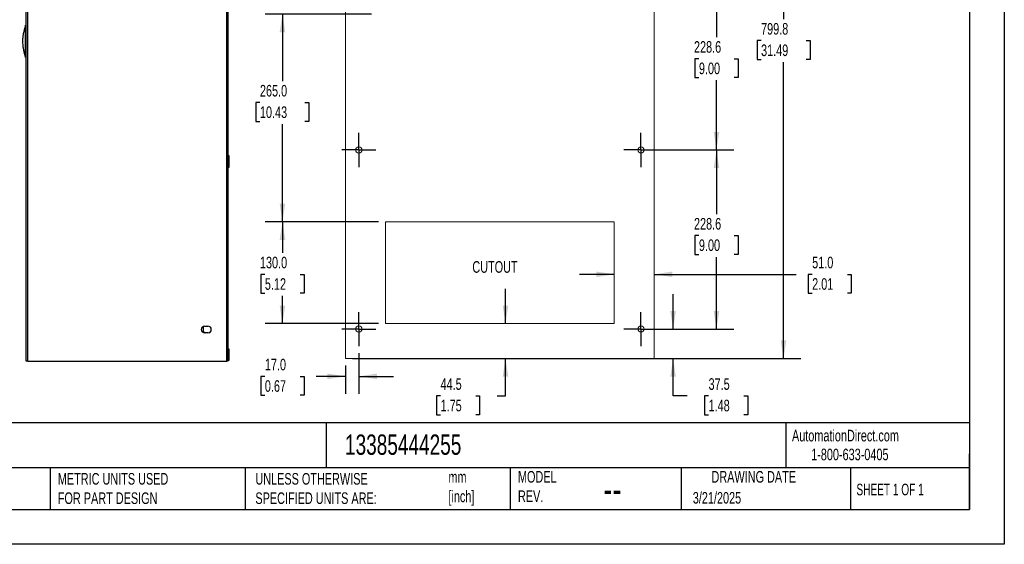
# Model space of a CAD drawing. Header units: millimetres. Extents: x 0 to 1956, y 0 to 1511.
# Tile 2 of 12: x 699 to 1956, y 0 to 669. Entities that reach past the tile are written whole.
import ezdxf

# ---------------------------------------------------------------- set-up
doc = ezdxf.new("R2010")
doc.units = ezdxf.units.MM
doc.header["$LTSCALE"] = 7
doc.linetypes.add('CENTERX2', pattern=[20.32, 12.7, -2.54, 2.54, -2.54])
doc.layers.add('CENTER', color=40, linetype='CENTERX2')
doc.layers.add('DIMENSIONS', color=140, linetype='Continuous', lineweight=25)
doc.layers.add('TEXT', color=140, linetype='Continuous', lineweight=25)
doc.styles.add('SLDTEXTSTYLE0', font='TXT', dxfattribs={"width": 0.7})
doc.styles.add('SLDTEXTSTYLE1', font='TXT', dxfattribs={"width": 0.65})
doc.dimstyles.new('SLDDIMSTYLE0', dxfattribs={"dimtxt": 15.106055, "dimasz": 23.114, "dimexe": 0, "dimexo": 0.0625, "dimgap": 3.776514, "dimtad": 0, "dimtih": 1, "dimtoh": 1, "dimdec": 1, "dimrnd": 1e-09, "dimzin": 12, "dimdsep": 46, "dimtxsty": 'SLDTEXTSTYLE0', "dimsah": 1, "dimcen": 0.09, "dimadec": 0, "dimazin": 3, "dimtfac": 1, "dimtdec": 1, "dimtofl": 0, "dimtmove": 0, "dimatfit": 3, "dimfxl": 0, "dimfrac": 2, "dimtolj": 1, "dimtzin": 12, "dimarcsym": 0})
doc.dimstyles.new('SLDDIMSTYLE1', dxfattribs={"dimtxt": 15.106055, "dimasz": 23.114, "dimexe": 0, "dimexo": 0.0625, "dimgap": 3.776514, "dimtad": 0, "dimtih": 1, "dimtoh": 1, "dimdec": 1, "dimrnd": 1e-09, "dimzin": 4, "dimdsep": 46, "dimtxsty": 'SLDTEXTSTYLE0', "dimsah": 1, "dimcen": 0.09, "dimadec": 0, "dimazin": 1, "dimtfac": 1, "dimtdec": 1, "dimtofl": 0, "dimtmove": 0, "dimatfit": 3, "dimfxl": 0, "dimfrac": 2, "dimtolj": 1, "dimtzin": 12, "dimarcsym": 0})
doc.dimstyles.new('SLDDIMSTYLE3', dxfattribs={"dimtxt": 15.106055, "dimasz": 23.114, "dimexe": 0, "dimexo": 0.0625, "dimgap": 3.776514, "dimtad": 0, "dimtih": 1, "dimtoh": 1, "dimdec": 1, "dimrnd": 1e-09, "dimzin": 12, "dimdsep": 46, "dimtxsty": 'SLDTEXTSTYLE0', "dimsah": 1, "dimcen": 0.09, "dimadec": 0, "dimazin": 3, "dimtfac": 1, "dimtdec": 1, "dimtmove": 0, "dimatfit": 0, "dimfxl": 0, "dimfrac": 2, "dimtolj": 1, "dimtzin": 12, "dimarcsym": 0})
doc.dimstyles.new('SLDDIMSTYLE4', dxfattribs={"dimtxt": 15.106055, "dimasz": 23.114, "dimexe": 0, "dimexo": 0.0625, "dimgap": 3.776514, "dimtad": 0, "dimtih": 1, "dimtoh": 1, "dimdec": 1, "dimrnd": 1e-09, "dimzin": 4, "dimdsep": 46, "dimtxsty": 'SLDTEXTSTYLE0', "dimsah": 1, "dimcen": 0.09, "dimadec": 0, "dimazin": 1, "dimtfac": 1, "dimtdec": 1, "dimtmove": 0, "dimatfit": 0, "dimfxl": 0, "dimfrac": 2, "dimtolj": 1, "dimtzin": 12, "dimarcsym": 0})

# ---------------------------------------------------------------- blocks, each defined once
blk = doc.blocks.new('_D')
at = {"layer": 'DIMENSIONS'}
for p, q in [((1124, 1036.9), (1696.3, 1036.9)), ((1674.1, 1036.9), (1674.1, 670.1)), ((1645.4, 642.7), (1640.3, 642.7)), ((1640.3, 642.7), (1640.3, 618.7)), ((1702.8, 642.7), (1707.9, 642.7)), ((1707.9, 642.7), (1707.9, 618.7)), ((1640.3, 618.7), (1645.4, 618.7)), ((1707.9, 618.7), (1702.8, 618.7)), ((1674.1, 237.1), (1674.1, 615.3)), ((1124, 237.1), (1696.3, 237.1))]:
    blk.add_line(p, q, dxfattribs=at)
for points in [[(1674.1, 1036.9), (1670.5, 1013.8), (1677.6, 1013.8)], [(1674.1, 237.1), (1677.6, 260.2), (1670.5, 260.2)]]:
    blk.add_solid(points, dxfattribs=at)
at = {"layer": 'DIMENSIONS', "char_height": 14.82, "attachment_point": 1, "style": 'SLDTEXTSTYLE0'}
for s, insert in [('799.8', (1645.4, 665.2)), ('31.49', (1645.4, 637.8))]:
    blk.add_mtext(s, dxfattribs=dict(at, insert=insert))
blk = doc.blocks.new('_D_6')
at = {"layer": 'DIMENSIONS'}
for p, q in [((1533.2, 274.6), (1533.2, 319.1)), ((1501, 274.6), (1555.4, 274.6)), ((1518, 237.1), (1555.4, 237.1)), ((1533.2, 189.4), (1533.2, 237.1)), ((1551.2, 189.4), (1533.2, 189.4)), ((1578.4, 189.4), (1573.4, 189.4)), ((1573.4, 189.4), (1573.4, 165.4)), ((1623.3, 189.4), (1628.4, 189.4)), ((1628.4, 189.4), (1628.4, 165.4)), ((1573.4, 165.4), (1578.4, 165.4)), ((1628.4, 165.4), (1623.3, 165.4))]:
    blk.add_line(p, q, dxfattribs=at)
for points in [[(1533.2, 274.6), (1536.7, 297.7), (1529.6, 297.7)], [(1533.2, 237.1), (1529.6, 214), (1536.7, 214)]]:
    blk.add_solid(points, dxfattribs=at)
at = {"layer": 'DIMENSIONS', "char_height": 14.82, "attachment_point": 1, "style": 'SLDTEXTSTYLE0'}
for s, insert in [('37.5', (1578.4, 211.9)), ('1.48', (1578.4, 184.5))]:
    blk.add_mtext(s, dxfattribs=dict(at, insert=insert))
blk = doc.blocks.new('_D_7')
at = {"layer": 'DIMENSIONS'}
for p, q in [((1501, 503.2), (1610.7, 503.2)), ((1588.5, 503.2), (1588.5, 421.3)), ((1566.1, 394), (1561, 394)), ((1561, 394), (1561, 370)), ((1611, 394), (1616, 394)), ((1616, 394), (1616, 370)), ((1561, 370), (1566.1, 370)), ((1588.5, 274.6), (1588.5, 366.6)), ((1616, 370), (1611, 370)), ((1501, 274.6), (1610.7, 274.6))]:
    blk.add_line(p, q, dxfattribs=at)
for points in [[(1588.5, 503.2), (1585, 480.1), (1592.1, 480.1)], [(1588.5, 274.6), (1592.1, 297.7), (1585, 297.7)]]:
    blk.add_solid(points, dxfattribs=at)
at = {"layer": 'DIMENSIONS', "char_height": 14.82, "attachment_point": 1, "style": 'SLDTEXTSTYLE0'}
for s, insert in [('228.6', (1559.8, 416.4)), ('9.00', (1566.1, 389.1))]:
    blk.add_mtext(s, dxfattribs=dict(at, insert=insert))
blk = doc.blocks.new('_D_8')
at = {"layer": 'DIMENSIONS'}
for p, q in [((1501, 731.8), (1610.7, 731.8)), ((1588.5, 731.8), (1588.5, 647)), ((1566.1, 619.6), (1561, 619.6)), ((1561, 619.6), (1561, 595.6)), ((1611, 619.6), (1616, 619.6)), ((1616, 619.6), (1616, 595.6)), ((1561, 595.6), (1566.1, 595.6)), ((1588.5, 503.2), (1588.5, 592.2)), ((1616, 595.6), (1611, 595.6)), ((1501, 503.2), (1610.7, 503.2))]:
    blk.add_line(p, q, dxfattribs=at)
for points in [[(1588.5, 731.8), (1585, 708.7), (1592.1, 708.7)], [(1588.5, 503.2), (1592.1, 526.3), (1585, 526.3)]]:
    blk.add_solid(points, dxfattribs=at)
at = {"layer": 'DIMENSIONS', "char_height": 14.82, "attachment_point": 1, "style": 'SLDTEXTSTYLE0'}
for s, insert in [('228.6', (1559.8, 642.1)), ('9.00', (1566.1, 614.7))]:
    blk.add_mtext(s, dxfattribs=dict(at, insert=insert))
blk = doc.blocks.new('_D_12')
at = {"layer": 'DIMENSIONS'}
for p, q in [((1148.2, 676.6), (1012.4, 676.6)), ((1034.6, 676.6), (1034.6, 591.1)), ((1005.9, 563.7), (1000.8, 563.7)), ((1000.8, 563.7), (1000.8, 539.7)), ((1063.4, 563.7), (1068.4, 563.7)), ((1068.4, 563.7), (1068.4, 539.7)), ((1000.8, 539.7), (1005.9, 539.7)), ((1034.6, 411.6), (1034.6, 536.3)), ((1068.4, 539.7), (1063.4, 539.7)), ((1157.2, 411.6), (1012.4, 411.6))]:
    blk.add_line(p, q, dxfattribs=at)
for points in [[(1034.6, 676.6), (1031.1, 653.5), (1038.2, 653.5)], [(1034.6, 411.6), (1038.2, 434.7), (1031.1, 434.7)]]:
    blk.add_solid(points, dxfattribs=at)
at = {"layer": 'DIMENSIONS', "char_height": 14.82, "attachment_point": 1, "style": 'SLDTEXTSTYLE0'}
for s, insert in [('265.0', (1005.9, 586.2)), ('10.43', (1005.9, 558.8))]:
    blk.add_mtext(s, dxfattribs=dict(at, insert=insert))
blk = doc.blocks.new('_D_13')
at = {"layer": 'DIMENSIONS'}
for p, q in [((1157.2, 411.6), (1012.4, 411.6)), ((1034.6, 411.6), (1034.6, 371.9)), ((1012.2, 344.5), (1007.1, 344.5)), ((1007.1, 344.5), (1007.1, 320.5)), ((1057.1, 344.5), (1062.2, 344.5)), ((1062.2, 344.5), (1062.2, 320.5)), ((1007.1, 320.5), (1012.2, 320.5)), ((1034.6, 281.6), (1034.6, 317.1)), ((1062.2, 320.5), (1057.1, 320.5)), ((1157.2, 281.6), (1012.4, 281.6))]:
    blk.add_line(p, q, dxfattribs=at)
for points in [[(1034.6, 411.6), (1031.1, 388.5), (1038.2, 388.5)], [(1034.6, 281.6), (1038.2, 304.7), (1031.1, 304.7)]]:
    blk.add_solid(points, dxfattribs=at)
at = {"layer": 'DIMENSIONS', "char_height": 14.82, "attachment_point": 1, "style": 'SLDTEXTSTYLE0'}
for s, insert in [('130.0', (1005.9, 367)), ('5.12', (1012.2, 339.6))]:
    blk.add_mtext(s, dxfattribs=dict(at, insert=insert))
blk = doc.blocks.new('_D_14')
at = {"layer": 'DIMENSIONS'}
for p, q in [((1319.3, 281.6), (1319.3, 326.1)), ((1319.3, 189.4), (1319.3, 237.1)), ((1236.4, 189.4), (1231.3, 189.4)), ((1231.3, 189.4), (1231.3, 165.4)), ((1281.3, 189.4), (1286.3, 189.4)), ((1286.3, 189.4), (1286.3, 165.4)), ((1308.5, 189.4), (1319.3, 189.4)), ((1231.3, 165.4), (1236.4, 165.4)), ((1286.3, 165.4), (1281.3, 165.4))]:
    blk.add_line(p, q, dxfattribs=at)
for points in [[(1319.3, 281.6), (1322.8, 304.7), (1315.7, 304.7)], [(1319.3, 237.1), (1315.7, 214), (1322.8, 214)]]:
    blk.add_solid(points, dxfattribs=at)
at = {"layer": 'DIMENSIONS', "char_height": 14.82, "attachment_point": 1, "style": 'SLDTEXTSTYLE0'}
for s, insert in [('44.5', (1236.4, 211.9)), ('1.75', (1236.4, 184.5))]:
    blk.add_mtext(s, dxfattribs=dict(at, insert=insert))
blk = doc.blocks.new('_D_15')
at = {"layer": 'DIMENSIONS'}
for p, q in [((1458.1, 344.5), (1413.6, 344.5)), ((1509.1, 344.5), (1690.1, 344.5)), ((1710.6, 344.5), (1705.5, 344.5)), ((1705.5, 344.5), (1705.5, 320.5)), ((1755.5, 344.5), (1760.5, 344.5)), ((1760.5, 344.5), (1760.5, 320.5)), ((1705.5, 320.5), (1710.6, 320.5)), ((1760.5, 320.5), (1755.5, 320.5))]:
    blk.add_line(p, q, dxfattribs=at)
for points in [[(1458.1, 344.5), (1435, 348.1), (1435, 341)], [(1509.1, 344.5), (1532.2, 341), (1532.2, 348.1)]]:
    blk.add_solid(points, dxfattribs=at)
at = {"layer": 'DIMENSIONS', "char_height": 14.82, "attachment_point": 1, "style": 'SLDTEXTSTYLE0'}
for s, insert in [('51.0', (1710.6, 367)), ('2.01', (1710.6, 339.6))]:
    blk.add_mtext(s, dxfattribs=dict(at, insert=insert))
blk = doc.blocks.new('_D_16')
at = {"layer": 'DIMENSIONS'}
for p, q in [((1132.1, 243.9), (1132.1, 192.1)), ((1115.1, 228.2), (1115.1, 192.1)), ((1012.2, 214.3), (1007.1, 214.3)), ((1007.1, 214.3), (1007.1, 190.3)), ((1057.1, 214.3), (1062.2, 214.3)), ((1062.2, 214.3), (1062.2, 190.3)), ((1115.1, 214.3), (1077.6, 214.3)), ((1132.1, 214.3), (1176.5, 214.3)), ((1007.1, 190.3), (1012.2, 190.3)), ((1062.2, 190.3), (1057.1, 190.3))]:
    blk.add_line(p, q, dxfattribs=at)
for points in [[(1115.1, 214.3), (1092, 217.9), (1092, 210.8)], [(1132.1, 214.3), (1155.2, 210.8), (1155.2, 217.9)]]:
    blk.add_solid(points, dxfattribs=at)
at = {"layer": 'DIMENSIONS', "char_height": 14.82, "attachment_point": 1, "style": 'SLDTEXTSTYLE0'}
for s, insert in [('17.0', (1012.2, 236.8)), ('0.67', (1012.2, 209.4))]:
    blk.add_mtext(s, dxfattribs=dict(at, insert=insert))
blk = doc.blocks.new('SW_CENTERMARKSYMBOL_0')
at = {"layer": 'CENTER', "color": 0}
for p, q in [((0, 17.78), (0, 21.78)), ((0, 0), (0, 17.78)), ((-17.78, 0), (-21.78, 0)), ((0, 0), (-17.78, 0)), ((0, 0), (0, -17.78)), ((0, 0), (17.78, 0)), ((17.78, 0), (21.78, 0)), ((0, -17.78), (0, -21.78))]:
    blk.add_line(p, q, dxfattribs=at)
blk = doc.blocks.new('SW_CENTERMARKSYMBOL_1')
at = {"layer": 'CENTER', "color": 0}
for p, q in [((0, 17.78), (0, 21.78)), ((0, 0), (0, 17.78)), ((-17.78, 0), (-21.78, 0)), ((0, 0), (-17.78, 0)), ((0, 0), (0, -17.78)), ((0, 0), (17.78, 0)), ((17.78, 0), (21.78, 0)), ((0, -17.78), (0, -21.78))]:
    blk.add_line(p, q, dxfattribs=at)
blk = doc.blocks.new('SW_CENTERMARKSYMBOL_2')
at = {"layer": 'CENTER', "color": 0}
for p, q in [((0, 17.78), (0, 21.78)), ((0, 0), (0, 17.78)), ((-17.78, 0), (-21.78, 0)), ((0, 0), (-17.78, 0)), ((0, 0), (0, -17.78)), ((0, 0), (17.78, 0)), ((17.78, 0), (21.78, 0)), ((0, -17.78), (0, -21.78))]:
    blk.add_line(p, q, dxfattribs=at)
blk = doc.blocks.new('SW_CENTERMARKSYMBOL_3')
at = {"layer": 'CENTER', "color": 0}
for p, q in [((0, 17.78), (0, 21.78)), ((0, 0), (0, 17.78)), ((-17.78, 0), (-21.78, 0)), ((0, 0), (-17.78, 0)), ((0, 0), (0, -17.78)), ((0, 0), (17.78, 0)), ((17.78, 0), (21.78, 0)), ((0, -17.78), (0, -21.78))]:
    blk.add_line(p, q, dxfattribs=at)

msp = doc.modelspace()

# ---------------------------------------------------------------- linework, layer by layer
at = {"color": 7, "linetype": 'Continuous'}
for p, q in [((1955.82, 1511.32), (1955.82, 0.02)), ((1955.82, 0.02), (0.02, 0.02))]:
    msp.add_line(p, q, dxfattribs=at)
for p, q in [((707.64, 233.62), (707.64, 1033.51)), ((709.77, 233.62), (709.77, 1033.51)), ((963.54, 233.62), (963.54, 1033.51)), ((964.9, 1034.33), (964.9, 233.61)), ((707.64, 662.24), (706.56, 662.24)), ((707.64, 656.85), (706.56, 656.85)), ((707.64, 626.7), (706.56, 626.7)), ((707.64, 621.31), (706.56, 621.31)), ((966.52, 495.56), (964.9, 495.56)), ((966.52, 492.06), (964.9, 492.06)), ((966.52, 492.06), (966.52, 495.56)), ((966.52, 481.56), (966.52, 492.06)), ((964.9, 481.56), (966.52, 481.56)), ((964.9, 481.4), (966.52, 481.4)), ((966.52, 481.4), (966.52, 481.56)), ((934.62, 278.32), (933.39, 277.61)), ((933.39, 277.61), (933.39, 271.68)), ((935.34, 278.38), (939.61, 278.38)), ((933.39, 271.68), (936.57, 269.84)), ((939.61, 269.84), (935.34, 269.84)), ((940.73, 270), (942.61, 271.08)), ((943.65, 272.75), (943.65, 275.48)), ((966.52, 249.05), (964.9, 249.05)), ((966.52, 242.05), (964.9, 242.05)), ((966.52, 242.05), (966.52, 249.05)), ((966.52, 235.05), (966.52, 242.05)), ((709.77, 233.62), (707.64, 233.62)), ((709.77, 233.62), (963.54, 233.62)), ((712.77, 233.62), (712.77, 233.61)), ((712.77, 233.61), (962.84, 233.61)), ((962.84, 233.62), (962.84, 233.61)), ((964.9, 233.61), (962.84, 233.61)), ((964.9, 235.05), (966.52, 235.05))]:
    msp.add_line(p, q)
at = {"color": 179, "linetype": 'Continuous', "lineweight": 18}
for p, q in [((1115.08, 237.11), (1115.08, 1036.91)), ((1509.08, 1036.91), (1509.08, 237.11)), ((1166.08, 281.61), (1166.08, 411.61)), ((1166.08, 411.61), (1458.08, 411.61)), ((1458.08, 281.61), (1458.08, 411.61)), ((1166.08, 281.61), (1458.08, 281.61)), ((1115.08, 237.11), (1509.08, 237.11))]:
    msp.add_line(p, q, dxfattribs=at)
at = {"color": 7, "linetype": 'Continuous', "lineweight": 18}
for centre in [(1132.08, 503.21), (1492.08, 503.21), (1492.08, 274.61)]:
    msp.add_circle(centre, 4, dxfattribs=at)
at = {"color": 179, "linetype": 'Continuous', "lineweight": 18}
msp.add_circle((1132.08, 274.61), 4, dxfattribs=at)
for centre, start, end in [((935.34, 274.11), 90, 180), ((939.61, 274.11), 270, 90), ((935.34, 274.11), 180, 270)]:
    msp.add_arc(centre, 4.27, start, end)
for points, knots in [([(706.31, 660.65), (706.22, 660.24), (706.05, 659.5), (705.65, 658.28), (705.29, 657.09), (704.98, 655.98), (704.73, 655.04), (704.44, 653.91), (704.12, 652.47), (703.77, 650.73), (703.44, 648.67), (703.17, 646.36), (702.97, 643.23), (703, 639.64), (703.33, 636), (703.69, 633.47), (704.02, 631.57), (704.25, 630.35), (704.42, 629.53), (704.54, 628.98), (704.63, 628.53), (704.71, 628.18), (704.8, 627.81), (704.85, 627.6), (704.9, 627.41), (704.94, 627.25), (704.97, 627.13), (705, 627.02), (705.04, 626.85), (705.14, 626.52), (705.29, 626), (705.49, 625.38), (705.7, 624.68), (705.92, 623.9), (706.12, 623.13), (706.3, 622.49), (706.47, 622.01), (706.57, 621.66), (706.56, 621.42), (706.55, 621.31)], [0, 0, 0, 0, 0.0740027, 0.1349062, 0.1829312, 0.2105909, 0.2312108, 0.2482864, 0.2650226, 0.2826732, 0.3022894, 0.3245449, 0.3487086, 0.3921372, 0.4290664, 0.4628534, 0.4948936, 0.5318971, 0.5479166, 0.564809, 0.582598, 0.5974956, 0.6015128, 0.6047371, 0.6073258, 0.6084737, 0.6095866, 0.6107211, 0.6119306, 0.6147345, 0.6225616, 0.6385588, 0.6613453, 0.691041, 0.7358107, 0.790588, 0.8554952, 0.9306431, 1, 1, 1, 1]), ([(706.56, 660.74), (706.44, 660.72), (706.21, 660.68), (706.24, 660.67), (706.26, 660.66)], [0, 0, 0, 0, 0.533249, 1, 1, 1, 1]), ([(706.56, 656.85), (706.56, 656.93), (706.56, 657.09), (706.56, 657.32), (706.56, 657.55), (706.56, 657.79), (706.56, 658.02), (706.56, 658.24), (706.56, 658.47), (706.56, 658.69), (706.56, 659.17), (706.56, 659.86), (706.56, 660.68), (706.56, 661.36), (706.56, 661.76), (706.56, 661.98), (706.56, 662.09), (706.57, 662.18), (706.57, 662.23), (706.56, 662.23), (706.56, 662.23)], [0, 0, 0, 0, 0.0280176, 0.0558633, 0.0835869, 0.1112389, 0.1388698, 0.1665306, 0.194272, 0.2221445, 0.2501988, 0.37501, 0.5000206, 0.6246924, 0.7498471, 0.8006664, 0.8507595, 0.9004624, 0.9501051, 1, 1, 1, 1]), ([(706.56, 626.7), (706.56, 627.32), (706.56, 627.95), (706.56, 629.21), (706.56, 629.84), (706.56, 631.72), (706.56, 632.98), (706.56, 636.75), (706.56, 641.77), (706.56, 646.8), (706.56, 650.57), (706.56, 651.82), (706.56, 653.71), (706.56, 654.34), (706.56, 655.59), (706.56, 656.22), (706.56, 656.85)], [0, 0, 0, 0, 0.0625, 0.0625, 0.125, 0.125, 0.25, 0.25, 0.5, 0.75, 0.75, 0.875, 0.875, 0.9375, 0.9375, 1, 1, 1, 1]), ([(706.56, 621.31), (706.56, 621.31), (706.57, 621.32), (706.57, 621.33), (706.57, 621.36), (706.57, 621.39), (706.57, 621.44), (706.57, 621.49), (706.56, 621.56), (706.56, 621.63), (706.56, 621.82), (706.56, 622.19), (706.56, 622.87), (706.56, 623.68), (706.56, 624.44), (706.56, 625.03), (706.56, 625.44), (706.56, 625.85), (706.56, 626.27), (706.56, 626.55), (706.56, 626.7)], [0, 0, 0, 0, 0.0275756, 0.0550816, 0.0825678, 0.1100866, 0.1376936, 0.1654476, 0.1934078, 0.2216325, 0.2501814, 0.3752128, 0.5000164, 0.6247198, 0.7498408, 0.8000963, 0.8499487, 0.8996938, 0.9496185, 1, 1, 1, 1])]:
    msp.add_open_spline(points, degree=3, knots=knots)
at = {"layer": 'TEXT'}
for p, q in [((1911.35, 1466.85), (1911.35, 44.45)), ((1911.35, 154.88), (44.45, 154.88)), ((1090.31, 154.88), (1090.31, 97.79)), ((1677.03, 154.88), (1677.03, 97.79)), ((1911.35, 44.45), (1911.35, 115.57)), ((1911.35, 97.79), (44.45, 97.79)), ((738.39, 97.79), (738.39, 44.45)), ((986.98, 97.79), (986.98, 44.45)), ((1325.1, 97.79), (1325.1, 44.45)), ((1543.26, 97.79), (1543.26, 44.45)), ((1759.44, 97.79), (1759.44, 44.45)), ((44.45, 44.45), (1911.35, 44.45))]:
    msp.add_line(p, q, dxfattribs=at)

# ---------------------------------------------------------------- block references
at = {"layer": 'CENTER'}
for name, p in [('SW_CENTERMARKSYMBOL_1', (1132.08, 503.21)), ('SW_CENTERMARKSYMBOL_3', (1492.08, 503.21)), ('SW_CENTERMARKSYMBOL_0', (1132.08, 274.61)), ('SW_CENTERMARKSYMBOL_2', (1492.08, 274.61))]:
    msp.add_blockref(name, p, dxfattribs=at)

# ---------------------------------------------------------------- texts
at = {"color": 179, "linetype": 'Continuous', "lineweight": 18, "char_height": 14.8167, "attachment_point": 1, "style": 'SLDTEXTSTYLE0'}
for s, insert in [('AutomationDirect.com', (1684.86, 146.14)), ('1-800-633-0405', (1709.34, 122.06))]:
    msp.add_mtext(s, dxfattribs=dict(at, insert=insert))
at = {"layer": 'DIMENSIONS', "insert": (1305.84, 361.31), "char_height": 14.817, "attachment_point": 2, "style": 'SLDTEXTSTYLE0'}
msp.add_mtext('CUTOUT', dxfattribs=at)
at = {"layer": 'TEXT'}
for s, insert, char_height, attachment_point, style in [('13385444255', (1114.45, 140.16), 25.9292, 1, 'SLDTEXTSTYLE0'), ('METRIC UNITS USED ^JFOR PART DESIGN', (747.98, 90.98), 14.8167, 1, 'SLDTEXTSTYLE0'), ('UNLESS OTHERWISE ^JSPECIFIED UNITS ARE:', (1000.08, 90.98), 14.8167, 1, 'SLDTEXTSTYLE0'), ('mm^J[inch]', (1246.45, 93.3), 14.817, 1, 'SLDTEXTSTYLE0'), ('MODEL ^JREV.', (1335.14, 93.55), 14.8167, 1, 'SLDTEXTSTYLE0'), ('DRAWING DATE', (1636.08, 93.55), 14.8167, 2, 'SLDTEXTSTYLE0'), ('SHEET 1 OF 1', (1767.09, 77.36), 14.8167, 1, 'SLDTEXTSTYLE1'), ('--', (1444.09, 89.14), 37.042, 1, 'SLDTEXTSTYLE0'), ('3/21/2025', (1558.29, 66.76), 14.817, 1, 'SLDTEXTSTYLE0')]:
    msp.add_mtext(s, dxfattribs=dict(at, insert=insert, char_height=char_height, attachment_point=attachment_point, style=style))

# ---------------------------------------------------------------- dimensions: what is measured, and where the dimension line sits
at = {"layer": 'DIMENSIONS'}
for base, p1, p2, dimstyle, picture, middle in [((1674.09, 1036.91), (1115.08, 237.11), (1115.08, 1036.91), 'SLDDIMSTYLE0', '_D', (1674.09, 642.71)), ((1588.51, 731.81), (1492.08, 503.21), (1492.08, 731.81), 'SLDDIMSTYLE0', '_D_8', (1588.51, 619.6)), ((1034.64, 411.61), (1157.08, 676.61), (1166.08, 411.61), 'SLDDIMSTYLE1', '_D_12', (1034.64, 563.73)), ((1588.51, 503.21), (1492.08, 274.61), (1492.08, 503.21), 'SLDDIMSTYLE0', '_D_7', (1588.51, 393.96)), ((1034.64, 411.61), (1166.08, 281.61), (1166.08, 411.61), 'SLDDIMSTYLE1', '_D_13', (1034.64, 344.54)), ((1319.26, 237.11), (1458.08, 281.61), (1509.08, 237.11), 'SLDDIMSTYLE3', '_D_14', (1319.26, 189.41)), ((1533.18, 237.11), (1492.08, 274.61), (1509.08, 237.11), 'SLDDIMSTYLE3', '_D_6', (1533.18, 189.41))]:
    dim = msp.add_linear_dim(base=base, p1=p1, p2=p2, angle=90, dimstyle=dimstyle, dxfattribs=at)
    dim.commit()
    dim.dimension.update_dxf_attribs({"geometry": picture, "text_midpoint": middle, "dimtype": 160})
for base, p1, p2, picture, middle in [((1509.08, 344.54), (1458.08, 281.61), (1509.08, 237.11), '_D_15', (1733.02, 344.54)), ((1115.08, 214.32), (1132.08, 252.83), (1115.08, 237.11), '_D_16', (1034.64, 214.32))]:
    dim = msp.add_linear_dim(base=base, p1=p1, p2=p2, dimstyle='SLDDIMSTYLE4', dxfattribs=at)
    dim.commit()
    dim.dimension.update_dxf_attribs({"geometry": picture, "text_midpoint": middle, "dimtype": 160})

doc.saveas('drawing.dxf')
